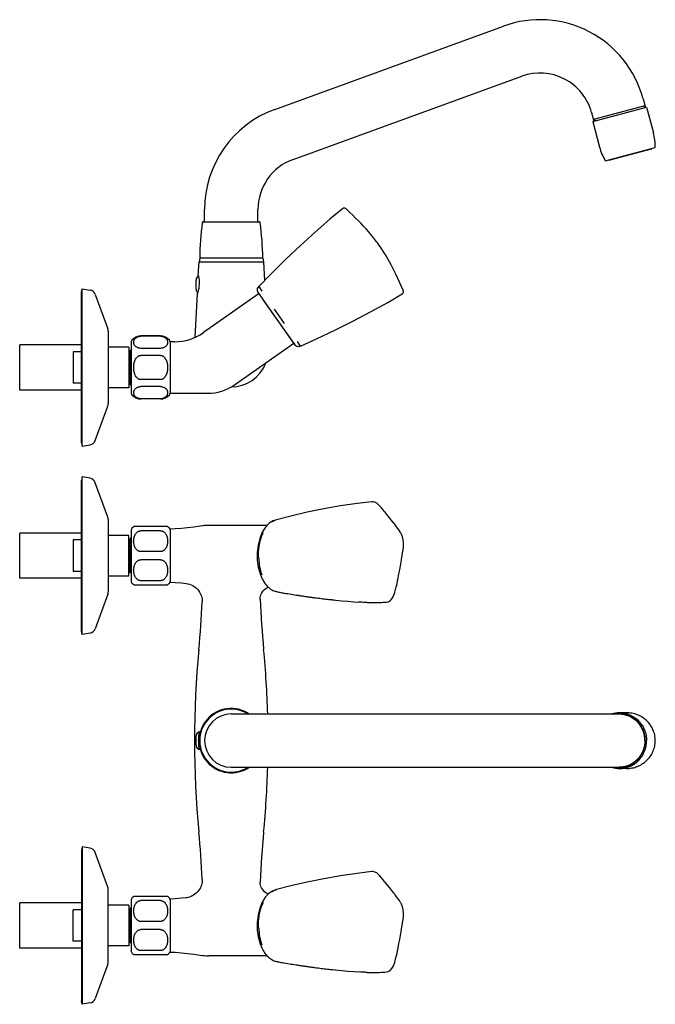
# Model space of a CAD drawing. Header units: millimetres. Extents: x -49 to 487, y -78 to 329.
# Tile 4 of 4: x 225 to 487, y -78 to 329. Entities that reach past the tile are written whole.
import ezdxf

# ---------------------------------------------------------------- set-up
doc = ezdxf.new("R2010")
doc.units = ezdxf.units.MM
doc.header["$LTSCALE"] = 23.1
doc.layers.get('0').update_dxf_attribs({"linetype": 'CONTINUOUS'})
doc.layers.add('ACHSEN', color=7, linetype='CONTINUOUS')
doc.layers.add('FLAECHEN', color=7, linetype='CONTINUOUS')

msp = doc.modelspace()

# ---------------------------------------------------------------- linework, layer by layer
at = {"color": 7, "linetype": 'CONTINUOUS'}
for p, q in [((330.45, 291.61), (424.79, 325.94)), ((337.97, 270.93), (432.32, 305.27)), ((483.11, 293.11), (461.86, 287.41)), ((482.34, 295.98), (483.29, 292.43)), ((461.09, 290.29), (462.04, 286.74)), ((485.65, 275.15), (468.65, 270.6)), ((485.79, 275.4), (485.76, 275.49)), ((468.4, 270.74), (468.38, 270.83)), ((301.5, 245.26), (301.5, 250.26)), ((323.5, 245.26), (323.5, 250.26)), ((301.06, 245.26), (323.93, 245.26)), ((372.59, 236.79), (372.59, 236.79)), ((374.9, 233.5), (374.9, 233.5)), ((298.92, 223.01), (299.21, 228.65)), ((299.5, 230.26), (299.21, 228.65)), ((299.21, 228.65), (325.78, 228.65)), ((325.5, 230.26), (299.5, 230.26)), ((325.5, 230.26), (325.78, 228.65)), ((325.78, 228.65), (326.18, 220.92)), ((251.02, 217.59), (254.26, 217.02)), ((338.91, 194.28), (323.44, 216.37)), ((323.82, 218.45), (323.77, 218.45)), ((323.77, 218.45), (323.77, 218.45)), ((323.82, 218.45), (325.11, 216.61)), ((383.35, 217.01), (383.35, 217.01)), ((383.41, 216.87), (383.35, 217.01)), ((256.41, 215.22), (261.59, 200.99)), ((325.87, 212.91), (325.24, 213.81)), ((336.16, 198.23), (325.87, 212.91)), ((334.48, 203.22), (330.31, 209.17)), ((261.76, 200.03), (261.76, 170.15)), ((271.26, 195.74), (271.26, 174.44)), ((283.26, 197.98), (275.26, 197.98)), ((287.26, 195.74), (287.26, 174.44)), ((338.46, 194.94), (336.16, 198.23)), ((338.34, 195.09), (338.79, 194.45)), ((339.69, 195.78), (340.98, 193.94)), ((225.26, 175.77), (225.26, 194.4)), ((247.26, 191.59), (247.26, 178.59)), ((270.26, 193.49), (262.06, 193.49)), ((283.26, 192.98), (275.26, 192.98)), ((338.89, 194.32), (338.46, 194.94)), ((338.79, 194.45), (338.89, 194.32)), ((283.26, 190.09), (275.26, 190.09)), ((283.26, 180.09), (275.26, 180.09)), ((270.26, 176.69), (262.06, 176.69)), ((283.26, 177.2), (275.26, 177.2)), ((283.26, 172.2), (275.26, 172.2)), ((256.41, 154.96), (261.59, 169.19)), ((251.02, 152.59), (254.26, 153.16)), ((370.49, 129.69), (370.5, 129.69)), ((373.1, 128.6), (373.1, 128.6)), ((261.76, 122.37), (261.76, 92.49)), ((337.03, 123.78), (331.1, 122.26)), ((375.74, 125.64), (375.96, 125.37)), ((271.26, 118.07), (271.26, 96.78)), ((286.26, 119.43), (272.26, 119.43)), ((287.26, 118.34), (287.26, 96.52)), ((327.33, 119.93), (303.54, 119.96)), ((379.56, 120.84), (379.91, 120.37)), ((225.26, 98.11), (225.26, 116.74)), ((247.26, 113.93), (247.26, 100.93)), ((283.26, 117.76), (275.26, 117.76)), ((283.26, 109.1), (275.26, 109.1)), ((283.26, 105.76), (275.26, 105.76)), ((272.26, 95.43), (286.26, 95.43)), ((283.26, 97.1), (275.26, 97.1)), ((331.53, 92.51), (331.13, 92.59)), ((331.53, 92.5), (332.16, 92.39)), ((335.06, 91.9), (335.83, 91.77)), ((335.83, 91.77), (336.57, 91.65)), ((336.57, 91.65), (337.27, 91.53)), ((337.27, 91.53), (337.92, 91.43)), ((337.92, 91.43), (338.59, 91.32)), ((338.59, 91.32), (339.32, 91.2)), ((347.63, 90.02), (348.31, 89.93)), ((348.31, 89.93), (348.99, 89.85)), ((348.99, 89.85), (349.65, 89.77)), ((349.65, 89.77), (350.3, 89.69)), ((350.3, 89.69), (350.94, 89.62)), ((350.94, 89.62), (351.56, 89.55)), ((351.56, 89.55), (352.15, 89.48)), ((352.15, 89.48), (352.73, 89.41)), ((352.73, 89.41), (353.29, 89.35)), ((353.29, 89.35), (353.82, 89.3)), ((353.82, 89.3), (354.32, 89.24)), ((354.08, 89.27), (355.56, 89.11)), ((354.32, 89.24), (354.91, 89.18)), ((376.58, 88.28), (376.58, 88.28)), ((312.5, 42.13), (472.49, 42.13)), ((299.1, 34.63), (299.24, 34.63)), ((299.1, 27.63), (299.24, 27.63)), ((312.5, 20.13), (472.49, 20.13)), ((370.49, -22.91), (370.5, -22.91)), ((373.1, -24), (373.1, -24)), ((375.74, -26.96), (375.96, -27.23)), ((261.76, -60.11), (261.76, -30.23)), ((337.03, -28.82), (331.1, -30.34)), ((379.56, -31.76), (379.91, -32.23)), ((225.26, -54.49), (225.26, -35.86)), ((271.26, -34.53), (271.26, -55.82)), ((286.26, -33.17), (272.26, -33.17)), ((283.26, -34.84), (275.26, -34.84)), ((287.26, -34.26), (287.26, -56.08)), ((247.26, -51.67), (247.26, -38.67)), ((283.26, -43.5), (275.26, -43.5)), ((283.26, -46.84), (275.26, -46.84)), ((283.26, -55.5), (275.26, -55.5)), ((272.26, -57.17), (286.26, -57.17)), ((327.29, -57.68), (303.54, -57.7)), ((331.53, -60.09), (331.13, -60.01)), ((331.53, -60.1), (332.16, -60.21)), ((335.06, -60.7), (335.83, -60.83)), ((335.83, -60.83), (336.57, -60.95)), ((336.57, -60.95), (337.27, -61.07)), ((337.27, -61.07), (337.92, -61.17)), ((337.92, -61.17), (338.59, -61.28)), ((338.59, -61.28), (339.32, -61.4)), ((347.63, -62.58), (348.31, -62.67)), ((348.31, -62.67), (348.99, -62.75)), ((348.99, -62.75), (349.65, -62.83)), ((349.65, -62.83), (350.3, -62.91)), ((350.3, -62.91), (350.94, -62.98)), ((350.94, -62.98), (351.56, -63.05)), ((351.56, -63.05), (352.15, -63.12)), ((352.15, -63.12), (352.73, -63.19)), ((352.73, -63.19), (353.29, -63.25)), ((353.29, -63.25), (353.82, -63.3)), ((353.82, -63.3), (354.32, -63.36)), ((354.08, -63.33), (355.56, -63.49)), ((354.32, -63.36), (354.91, -63.42)), ((376.58, -64.32), (376.58, -64.32))]:
    msp.add_line(p, q, dxfattribs=at)
at = {"color": 2, "linetype": 'CONTINUOUS'}
for p, q in [((482.63, 292.98), (482.81, 292.3)), ((462.35, 287.54), (462.53, 286.87)), ((250.76, 194.4), (225.26, 194.4)), ((250.76, 191.59), (247.26, 191.59)), ((250.76, 175.77), (225.26, 175.77)), ((250.76, 178.59), (247.26, 178.59)), ((250.76, 116.74), (225.26, 116.74)), ((250.76, 113.93), (247.26, 113.93)), ((250.76, 98.11), (225.26, 98.11)), ((250.76, 100.93), (247.26, 100.93)), ((250.76, -35.86), (225.26, -35.86)), ((250.76, -38.67), (247.26, -38.67)), ((250.76, -51.67), (247.26, -51.67)), ((250.76, -54.49), (225.26, -54.49))]:
    msp.add_line(p, q, dxfattribs=at)
at = {"color": 7, "linetype": 'CONTINUOUS'}
for points in [[(358.42, 250.62), (353.16, 246.23), (347.13, 240.97), (341.08, 235.48), (335.03, 229.76), (328.99, 223.8), (323.74, 218.43)], [(359.44, 250.77), (359.13, 250.84), (358.75, 250.8), (358.42, 250.62)], [(359.86, 250.49), (359.75, 250.58), (359.63, 250.68), (359.44, 250.77)], [(372.59, 236.79), (371.78, 237.85), (370.91, 238.94), (369.98, 240.08), (369.05, 241.17), (368.1, 242.26), (367.09, 243.37), (366.04, 244.49), (364.95, 245.61), (363.81, 246.75), (362.63, 247.9), (361.38, 249.08), (359.99, 250.38)], [(374.9, 233.49), (374.72, 233.77), (374.32, 234.36), (373.87, 235.01), (373.37, 235.71), (372.9, 236.36), (372.59, 236.79)], [(383.35, 217.01), (382.61, 218.76), (381.92, 220.35), (381.24, 221.87), (380.55, 223.33), (379.87, 224.74), (379.18, 226.11), (378.48, 227.44), (377.79, 228.7), (377.09, 229.94), (376.34, 231.19), (375.61, 232.38), (374.9, 233.5)], [(323.74, 218.43), (323.48, 218.12), (323.24, 217.68), (323.16, 217.21), (323.23, 216.77), (323.43, 216.39)], [(341, 193.91), (347.72, 196.95), (355.22, 200.5), (362.6, 204.19), (369.87, 208.01), (377.02, 211.96), (383.05, 215.44)], [(383.04, 215.44), (383.33, 215.7), (383.5, 216.04), (383.54, 216.35), (383.51, 216.55), (383.47, 216.7), (383.42, 216.85)], [(370.49, 129.69), (364.47, 128.97), (357.53, 127.95), (350.65, 126.75), (343.82, 125.35), (337.03, 123.78)], [(373.1, 128.6), (372.48, 129.13), (371.77, 129.51), (371.04, 129.69), (370.5, 129.69)], [(375.74, 125.64), (375.08, 126.43), (374.42, 127.18), (373.78, 127.89), (373.1, 128.6)], [(331.12, 122.21), (329.82, 121.81), (328.18, 120.8), (326.64, 119.23), (325.31, 117.13), (324.26, 114.58), (323.55, 111.72), (323.2, 108.69), (323.23, 105.67), (323.63, 102.71), (324.4, 99.89), (325.1, 98.18)], [(379.56, 120.84), (378.75, 121.88), (377.94, 122.92), (377.12, 123.95), (376.29, 124.97), (375.96, 125.37)], [(382.38, 116.85), (382.31, 116.95), (381.83, 117.7), (381.29, 118.48), (380.71, 119.3), (380.08, 120.14), (379.91, 120.37)], [(383.48, 111.1), (383.51, 111.38), (383.53, 112.63), (383.4, 113.94), (383.11, 115.19), (382.69, 116.29), (382.38, 116.86)], [(382.7, 105.61), (382.78, 106.06), (383, 107.39), (383.19, 108.66), (383.35, 109.87), (383.48, 111.1)], [(381.2, 97.55), (381.35, 98.29), (381.67, 99.96), (381.99, 101.62), (382.29, 103.29), (382.59, 104.96), (382.7, 105.61)], [(379.96, 92.18), (380, 92.33), (380.29, 93.46), (380.58, 94.64), (380.86, 95.88), (381.13, 97.19), (381.2, 97.55)], [(332.16, 92.39), (332.59, 92.32), (333.01, 92.24), (333.43, 92.17), (333.85, 92.1), (334.26, 92.03), (335.06, 91.9)], [(339.32, 91.2), (339.68, 91.15), (340.05, 91.09), (340.42, 91.03), (340.79, 90.97), (341.16, 90.92), (341.53, 90.86), (341.9, 90.81), (342.27, 90.75), (342.64, 90.7), (343, 90.65), (343.37, 90.6), (343.73, 90.54), (344.09, 90.49), (344.45, 90.44), (344.81, 90.39), (345.17, 90.34), (345.53, 90.3), (345.88, 90.25), (346.23, 90.2), (346.58, 90.15), (346.93, 90.11), (347.63, 90.02)], [(376.58, 88.28), (377.2, 88.42), (378, 88.87), (378.78, 89.67), (379.43, 90.74), (379.88, 91.91), (379.96, 92.18)], [(355.56, 89.11), (358.11, 88.86), (360.59, 88.64), (362.99, 88.44), (365.1, 88.28)], [(368.52, 88.1), (368.97, 88.09), (369.99, 88.07), (371.01, 88.06), (372.02, 88.07), (373.03, 88.09), (373.43, 88.1)], [(373.43, 88.1), (373.69, 88.11), (374.48, 88.15), (375.22, 88.19), (375.9, 88.23), (376.58, 88.28)], [(370.49, -22.91), (364.47, -23.63), (357.53, -24.65), (350.65, -25.85), (343.82, -27.25), (337.03, -28.82)], [(373.1, -24), (372.48, -23.47), (371.77, -23.09), (371.04, -22.91), (370.5, -22.91)], [(375.74, -26.96), (375.08, -26.17), (374.42, -25.42), (373.78, -24.71), (373.1, -24)], [(379.56, -31.76), (378.75, -30.72), (377.94, -29.68), (377.12, -28.65), (376.29, -27.63), (375.96, -27.23)], [(331.12, -30.39), (329.82, -30.79), (328.18, -31.8), (326.64, -33.37), (325.31, -35.47), (324.26, -38.02), (323.55, -40.88), (323.2, -43.91), (323.23, -46.93), (323.63, -49.89), (324.4, -52.71), (325.1, -54.42)], [(382.38, -35.75), (382.31, -35.65), (381.83, -34.9), (381.29, -34.12), (380.71, -33.3), (380.08, -32.46), (379.91, -32.23)], [(383.48, -41.5), (383.51, -41.22), (383.53, -39.97), (383.4, -38.66), (383.11, -37.41), (382.69, -36.31), (382.38, -35.74)], [(382.7, -46.99), (382.78, -46.54), (383, -45.21), (383.19, -43.94), (383.35, -42.73), (383.48, -41.5)], [(381.2, -55.05), (381.35, -54.31), (381.67, -52.64), (381.99, -50.98), (382.29, -49.31), (382.59, -47.64), (382.7, -46.99)], [(379.96, -60.42), (380, -60.27), (380.29, -59.14), (380.58, -57.96), (380.86, -56.72), (381.13, -55.41), (381.2, -55.05)], [(332.16, -60.21), (332.59, -60.28), (333.01, -60.36), (333.43, -60.43), (333.85, -60.5), (334.26, -60.57), (335.06, -60.7)], [(376.58, -64.32), (377.2, -64.18), (378, -63.73), (378.78, -62.93), (379.43, -61.86), (379.88, -60.69), (379.96, -60.42)], [(339.32, -61.4), (339.68, -61.45), (340.05, -61.51), (340.42, -61.57), (340.79, -61.63), (341.16, -61.68), (341.53, -61.74), (341.9, -61.79), (342.27, -61.85), (342.64, -61.9), (343, -61.95), (343.37, -62), (343.73, -62.06), (344.09, -62.11), (344.45, -62.16), (344.81, -62.21), (345.17, -62.26), (345.53, -62.3), (345.88, -62.35), (346.23, -62.4), (346.58, -62.45), (346.93, -62.49), (347.63, -62.58)], [(355.56, -63.49), (358.11, -63.74), (360.59, -63.96), (362.99, -64.16), (365.1, -64.32)], [(368.52, -64.5), (368.97, -64.51), (369.99, -64.53), (371.01, -64.54), (372.02, -64.53), (373.03, -64.51), (373.43, -64.5)], [(373.43, -64.5), (373.69, -64.49), (374.48, -64.45), (375.22, -64.41), (375.9, -64.37), (376.58, -64.32)]]:
    msp.add_lwpolyline(points, dxfattribs=at)
for centre, radius, start, end in [((439.84, 284.6), 44, 14.9979, 110), ((439.84, 284.6), 22, 14.9979, 110), ((345.5, 250.26), 44, 110, 180), ((485.59, 275.34), 0.2, 284.9979, 14.9979), ((345.5, 250.26), 22, 110, 180), ((468.59, 270.79), 0.2, 194.9979, 284.9979), ((356.6, 246.72), 4.99, 47.2109, 48.9546), ((419.49, 228.76), 120, 172.3055, 179.2838), ((301.06, 244.76), 0.5, 90, 172.3055), ((323.93, 244.76), 0.5, 7.6945, 90), ((205.51, 228.76), 120, 0.7162, 7.6945), ((299.1, 222.26), 0.5, 104.1391, 126.8699), ((253.78, 214.26), 2.8, 20, 80), ((258.96, 200.03), 2.8, 0, 20), ((272.26, 195.74), 1, 138.5904, 180), ((286.26, 195.74), 1, 0, 41.4096), ((262.06, 193.79), 0.3, 180, 270), ((262.06, 176.39), 0.3, 90, 180), ((272.26, 174.44), 1, 180, 221.4096), ((286.26, 174.44), 1, 318.5904, 360), ((258.96, 170.15), 2.8, 340, 360), ((253.78, 155.92), 2.8, 280, 340), ((253.78, 136.6), 2.8, 20, 80), ((258.96, 122.37), 2.8, 0, 20), ((332.6, 116.63), 5.81, 113.096, 114.1225), ((332.5, 116.89), 5.53, 104.6172, 113.1489), ((272.26, 118.07), 1, 138.5904, 180), ((275.26, 115.43), 5, 126.8699, 138.5904), ((283.26, 115.43), 5, 41.4096, 53.1301), ((286.26, 118.07), 1, 0, 41.4096), ((262.06, 116.13), 0.3, 180, 270), ((262.06, 98.73), 0.3, 90, 180), ((272.26, 96.78), 1, 180, 221.4096), ((275.26, 99.43), 5, 221.4096, 233.1301), ((283.26, 99.43), 5, 306.8699, 318.5904), ((286.26, 96.78), 1, 318.5904, 360), ((258.96, 92.49), 2.8, 340, 360), ((332.55, 97.99), 5.58, 246.41, 253.9226), ((332.47, 97.73), 5.31, 253.9806, 255.402), ((253.78, 78.26), 2.8, 280, 340), ((312.5, 31.13), 13.28, 56.0085, 303.9915), ((312.5, 31.13), 13, 57.9181, 302.0819), ((312.5, 31.13), 11, 90, 270), ((472.49, 31.86), 10.27, 84.2253, 89.9947), ((300, 32.93), 2, 126.8699, 180), ((299.1, 34.13), 0.5, 90, 126.8699), ((300, 29.33), 2, 180, 233.1301), ((299.1, 28.13), 0.5, 233.1301, 270), ((472.49, 30.4), 10.27, 270.0053, 275.7747), ((253.78, -16), 2.8, 20, 80), ((258.96, -30.23), 2.8, 0, 20), ((332.6, -35.97), 5.81, 113.096, 114.1225), ((332.5, -35.71), 5.53, 104.6172, 113.1489), ((262.06, -36.47), 0.3, 180, 270), ((272.26, -34.53), 1, 138.5904, 180), ((275.26, -37.17), 5, 126.8699, 138.5904), ((283.26, -37.17), 5, 41.4096, 53.1301), ((286.26, -34.53), 1, 0, 41.4096), ((262.06, -53.87), 0.3, 90, 180), ((272.26, -55.82), 1, 180, 221.4096), ((275.26, -53.17), 5, 221.4096, 233.1301), ((283.26, -53.17), 5, 306.8699, 318.5904), ((286.26, -55.82), 1, 318.5904, 360), ((258.96, -60.11), 2.8, 340, 360), ((332.55, -54.61), 5.58, 246.41, 253.9226), ((332.47, -54.87), 5.31, 253.9806, 255.402), ((253.78, -74.34), 2.8, 280, 340)]:
    msp.add_arc(centre, radius, start, end, dxfattribs=at)
for points, knots in [([(275.26, 192.98), (275, 192.98), (274.61, 193.02), (274.13, 193.15), (273.72, 193.3), (273.29, 193.55), (272.88, 193.9), (272.59, 194.28), (272.39, 194.67), (272.28, 195.08), (272.24, 195.48), (272.28, 195.89), (272.39, 196.29), (272.59, 196.68), (272.88, 197.07), (273.29, 197.42), (273.72, 197.66), (274.13, 197.82), (274.61, 197.94), (275, 197.98), (275.26, 197.98)], [0, 0, 0, 0, 0.090285, 0.132405, 0.171688, 0.241728, 0.302449, 0.356573, 0.406426, 0.453779, 0.499988, 0.546197, 0.593549, 0.643403, 0.697527, 0.758249, 0.828289, 0.867579, 0.909706, 1, 1, 1, 1]), ([(283.26, 197.98), (283.52, 197.98), (283.9, 197.94), (284.38, 197.82), (284.79, 197.66), (285.23, 197.42), (285.63, 197.07), (285.93, 196.69), (286.12, 196.29), (286.23, 195.89), (286.27, 195.48), (286.23, 195.08), (286.12, 194.67), (285.93, 194.28), (285.63, 193.9), (285.23, 193.55), (284.79, 193.3), (284.38, 193.15), (283.9, 193.02), (283.52, 192.98), (283.26, 192.98)], [0, 0, 0, 0, 0.090286, 0.132409, 0.171694, 0.24173, 0.302445, 0.356567, 0.406421, 0.453777, 0.499988, 0.546198, 0.593553, 0.643407, 0.69753, 0.758245, 0.828282, 0.867577, 0.909708, 1, 1, 1, 1]), ([(341, 193.91), (340.81, 193.82), (340.42, 193.69), (339.84, 193.65), (339.29, 193.84), (339.03, 194.12), (338.91, 194.28)], [0, 0, 0, 0, 0.277571, 0.519873, 0.747439, 1, 1, 1, 1]), ([(272.26, 185.09), (272.26, 185.36), (272.28, 185.89), (272.39, 186.68), (272.58, 187.46), (272.86, 188.21), (273.25, 188.91), (273.69, 189.42), (274.12, 189.75), (274.47, 189.94), (274.86, 190.06), (275.12, 190.09), (275.26, 190.09)], [0, 0, 0, 0, 0.124992, 0.249979, 0.374958, 0.499924, 0.624871, 0.749766, 0.81236, 0.874936, 0.937502, 1, 1, 1, 1]), ([(283.26, 190.09), (283.39, 190.09), (283.66, 190.06), (284.04, 189.94), (284.4, 189.75), (284.72, 189.51), (285, 189.22), (285.33, 188.8), (285.65, 188.21), (285.94, 187.46), (286.12, 186.68), (286.23, 185.89), (286.26, 185.36), (286.26, 185.09)], [0, 0, 0, 0, 0.062505, 0.125053, 0.1876, 0.25016, 0.312708, 0.375238, 0.500159, 0.625104, 0.750063, 0.875029, 1, 1, 1, 1]), ([(275.26, 180.09), (275.12, 180.09), (274.86, 180.12), (274.47, 180.24), (274.12, 180.43), (273.8, 180.67), (273.52, 180.96), (273.19, 181.38), (272.86, 181.97), (272.58, 182.72), (272.39, 183.5), (272.28, 184.29), (272.26, 184.82), (272.26, 185.09)], [0, 0, 0, 0, 0.062505, 0.125053, 0.1876, 0.250161, 0.312708, 0.375239, 0.50016, 0.625105, 0.750064, 0.875029, 1, 1, 1, 1]), ([(286.26, 185.09), (286.26, 184.82), (286.23, 184.29), (286.12, 183.5), (285.94, 182.72), (285.65, 181.97), (285.26, 181.27), (284.82, 180.76), (284.4, 180.43), (284.04, 180.24), (283.66, 180.12), (283.39, 180.09), (283.26, 180.09)], [0, 0, 0, 0, 0.124992, 0.249979, 0.374958, 0.499924, 0.624871, 0.749765, 0.812359, 0.874935, 0.937502, 1, 1, 1, 1]), ([(275.26, 172.2), (275, 172.2), (274.61, 172.24), (274.13, 172.36), (273.72, 172.52), (273.29, 172.76), (272.88, 173.11), (272.59, 173.49), (272.39, 173.89), (272.28, 174.29), (272.24, 174.7), (272.28, 175.1), (272.39, 175.5), (272.59, 175.9), (272.88, 176.28), (273.29, 176.63), (273.72, 176.88), (274.13, 177.03), (274.61, 177.16), (275, 177.2), (275.26, 177.2)], [0, 0, 0, 0, 0.090286, 0.132408, 0.171694, 0.24173, 0.302445, 0.356567, 0.406421, 0.453776, 0.499988, 0.546198, 0.593553, 0.643407, 0.697529, 0.758245, 0.828282, 0.867577, 0.909708, 1, 1, 1, 1]), ([(283.26, 177.2), (283.52, 177.2), (283.9, 177.16), (284.38, 177.03), (284.79, 176.88), (285.23, 176.63), (285.63, 176.28), (285.93, 175.9), (286.12, 175.51), (286.23, 175.1), (286.27, 174.7), (286.23, 174.29), (286.12, 173.89), (285.93, 173.5), (285.63, 173.11), (285.23, 172.76), (284.79, 172.52), (284.38, 172.36), (283.9, 172.24), (283.52, 172.2), (283.26, 172.2)], [0, 0, 0, 0, 0.090286, 0.132408, 0.171694, 0.24173, 0.302445, 0.356567, 0.406421, 0.453776, 0.499987, 0.546198, 0.593553, 0.643407, 0.697529, 0.758245, 0.828282, 0.867576, 0.909708, 1, 1, 1, 1]), ([(329.18, 121.34), (329.26, 121.39), (329.6, 121.62), (329.95, 121.81), (330.23, 121.93)], [0, 0, 0, 0, 0.256421, 1, 1, 1, 1]), ([(275.26, 109.1), (275.12, 109.1), (274.86, 109.12), (274.48, 109.23), (274.12, 109.39), (273.7, 109.67), (273.26, 110.11), (272.86, 110.72), (272.58, 111.37), (272.39, 112.04), (272.28, 112.73), (272.24, 113.43), (272.28, 114.12), (272.39, 114.81), (272.58, 115.49), (272.86, 116.14), (273.26, 116.75), (273.7, 117.19), (274.12, 117.47), (274.48, 117.63), (274.86, 117.73), (275.12, 117.76), (275.26, 117.76)], [0, 0, 0, 0, 0.034313, 0.068297, 0.101707, 0.134476, 0.198105, 0.259969, 0.320704, 0.380767, 0.440458, 0.499984, 0.559509, 0.619201, 0.679266, 0.740004, 0.801871, 0.865503, 0.898281, 0.931698, 0.965687, 1, 1, 1, 1]), ([(283.26, 117.76), (283.39, 117.76), (283.66, 117.73), (284.04, 117.63), (284.39, 117.47), (284.81, 117.19), (285.25, 116.75), (285.65, 116.14), (285.93, 115.49), (286.12, 114.81), (286.23, 114.12), (286.27, 113.43), (286.23, 112.73), (286.12, 112.05), (285.93, 111.37), (285.65, 110.72), (285.25, 110.11), (284.81, 109.67), (284.39, 109.39), (284.04, 109.23), (283.66, 109.12), (283.39, 109.1), (283.26, 109.1)], [0, 0, 0, 0, 0.034313, 0.068297, 0.101707, 0.134476, 0.198105, 0.259969, 0.320704, 0.380767, 0.440458, 0.499984, 0.559508, 0.619201, 0.679266, 0.740004, 0.801871, 0.865503, 0.898281, 0.931698, 0.965687, 1, 1, 1, 1]), ([(323.82, 106.39), (323.68, 107.33), (323.71, 108.78), (323.92, 110.66), (324.19, 112.49), (324.71, 114.67), (325.39, 116.31), (325.8, 117.07)], [0, 0, 0, 0, 0.260363, 0.390093, 0.517469, 0.764403, 1, 1, 1, 1]), ([(275.26, 97.1), (275.12, 97.1), (274.86, 97.12), (274.48, 97.23), (274.12, 97.39), (273.7, 97.67), (273.26, 98.11), (272.86, 98.72), (272.58, 99.37), (272.39, 100.04), (272.28, 100.73), (272.24, 101.43), (272.28, 102.12), (272.39, 102.81), (272.58, 103.49), (272.86, 104.14), (273.26, 104.75), (273.7, 105.19), (274.12, 105.47), (274.48, 105.63), (274.86, 105.73), (275.12, 105.76), (275.26, 105.76)], [0, 0, 0, 0, 0.034314, 0.068296, 0.101704, 0.134471, 0.198104, 0.259973, 0.320712, 0.380774, 0.440462, 0.499984, 0.559507, 0.619197, 0.679261, 0.740002, 0.801875, 0.865509, 0.898283, 0.931697, 0.965684, 1, 1, 1, 1]), ([(283.26, 105.76), (283.39, 105.76), (283.66, 105.73), (284.04, 105.63), (284.39, 105.47), (284.81, 105.19), (285.25, 104.75), (285.65, 104.14), (285.93, 103.49), (286.12, 102.81), (286.23, 102.12), (286.27, 101.43), (286.23, 100.73), (286.12, 100.05), (285.93, 99.37), (285.65, 98.72), (285.25, 98.11), (284.81, 97.67), (284.39, 97.39), (284.04, 97.23), (283.66, 97.12), (283.39, 97.1), (283.26, 97.1)], [0, 0, 0, 0, 0.034313, 0.068297, 0.101707, 0.134477, 0.198105, 0.259969, 0.320704, 0.380767, 0.440458, 0.499984, 0.559509, 0.619201, 0.679267, 0.740004, 0.801871, 0.865503, 0.898281, 0.931698, 0.965687, 1, 1, 1, 1]), ([(323.82, 106.39), (323.86, 105.18), (324.12, 102.84), (324.72, 100.55), (325.11, 99.47)], [0, 0, 0, 0, 0.512534, 1, 1, 1, 1]), ([(325.09, 98.18), (325.42, 97.5), (326.14, 96.23), (327.51, 94.59), (329.16, 93.29), (330.45, 92.77), (331.13, 92.6)], [0, 0, 0, 0, 0.266648, 0.515177, 0.752093, 1, 1, 1, 1]), ([(368.5, 88.1), (368.23, 88.11), (367.1, 88.16), (365.97, 88.23), (365.11, 88.28)], [0, 0, 0, 0, 0.241951, 1, 1, 1, 1]), ([(473.52, 42.08), (474.17, 42.01), (475.46, 41.75), (477.29, 41.01), (478.96, 39.93), (480.41, 38.56), (481.59, 36.93), (482.46, 35.11), (482.99, 33.15), (483.11, 31.8), (483.11, 31.13)], [0, 0, 0, 0, 0.12284, 0.246109, 0.370021, 0.494699, 0.620167, 0.746322, 0.873044, 1, 1, 1, 1]), ([(483.11, 31.13), (483.11, 30.45), (482.99, 29.1), (482.46, 27.15), (481.59, 25.33), (480.41, 23.7), (478.96, 22.32), (477.29, 21.25), (475.46, 20.5), (474.17, 20.25), (473.52, 20.18)], [0, 0, 0, 0, 0.126956, 0.253678, 0.379833, 0.505301, 0.629979, 0.753891, 0.87716, 1, 1, 1, 1]), ([(329.18, -31.26), (329.26, -31.21), (329.6, -30.98), (329.95, -30.79), (330.23, -30.67)], [0, 0, 0, 0, 0.256421, 1, 1, 1, 1]), ([(275.26, -43.5), (275.12, -43.5), (274.86, -43.48), (274.48, -43.37), (274.12, -43.21), (273.7, -42.93), (273.26, -42.49), (272.86, -41.88), (272.58, -41.23), (272.39, -40.56), (272.28, -39.87), (272.24, -39.17), (272.28, -38.48), (272.39, -37.79), (272.58, -37.11), (272.86, -36.46), (273.26, -35.85), (273.7, -35.41), (274.12, -35.13), (274.48, -34.97), (274.86, -34.87), (275.12, -34.84), (275.26, -34.84)], [0, 0, 0, 0, 0.034313, 0.068297, 0.101707, 0.134476, 0.198105, 0.259969, 0.320704, 0.380767, 0.440458, 0.499984, 0.559509, 0.619201, 0.679266, 0.740004, 0.801871, 0.865503, 0.898281, 0.931698, 0.965687, 1, 1, 1, 1]), ([(283.26, -34.84), (283.39, -34.84), (283.66, -34.87), (284.04, -34.97), (284.39, -35.13), (284.81, -35.41), (285.25, -35.85), (285.65, -36.46), (285.93, -37.11), (286.12, -37.79), (286.23, -38.48), (286.27, -39.17), (286.23, -39.87), (286.12, -40.55), (285.93, -41.23), (285.65, -41.88), (285.25, -42.49), (284.81, -42.93), (284.39, -43.21), (284.04, -43.37), (283.66, -43.48), (283.39, -43.5), (283.26, -43.5)], [0, 0, 0, 0, 0.034313, 0.068297, 0.101707, 0.134476, 0.198105, 0.259969, 0.320704, 0.380767, 0.440458, 0.499984, 0.559508, 0.619201, 0.679266, 0.740004, 0.801871, 0.865503, 0.898281, 0.931698, 0.965687, 1, 1, 1, 1]), ([(323.82, -46.21), (323.68, -45.27), (323.71, -43.82), (323.92, -41.94), (324.19, -40.11), (324.71, -37.93), (325.39, -36.29), (325.8, -35.53)], [0, 0, 0, 0, 0.260363, 0.390093, 0.517469, 0.764403, 1, 1, 1, 1]), ([(275.26, -55.5), (275.12, -55.5), (274.86, -55.48), (274.48, -55.37), (274.12, -55.21), (273.7, -54.93), (273.26, -54.49), (272.86, -53.88), (272.58, -53.23), (272.39, -52.56), (272.28, -51.87), (272.24, -51.17), (272.28, -50.48), (272.39, -49.79), (272.58, -49.11), (272.86, -48.46), (273.26, -47.85), (273.7, -47.41), (274.12, -47.13), (274.48, -46.97), (274.86, -46.87), (275.12, -46.84), (275.26, -46.84)], [0, 0, 0, 0, 0.034314, 0.068296, 0.101704, 0.134471, 0.198104, 0.259973, 0.320712, 0.380774, 0.440462, 0.499984, 0.559507, 0.619197, 0.679261, 0.740002, 0.801875, 0.865509, 0.898283, 0.931697, 0.965684, 1, 1, 1, 1]), ([(283.26, -46.84), (283.39, -46.84), (283.66, -46.87), (284.04, -46.97), (284.39, -47.13), (284.81, -47.41), (285.25, -47.85), (285.65, -48.46), (285.93, -49.11), (286.12, -49.79), (286.23, -50.48), (286.27, -51.17), (286.23, -51.87), (286.12, -52.55), (285.93, -53.23), (285.65, -53.88), (285.25, -54.49), (284.81, -54.93), (284.39, -55.21), (284.04, -55.37), (283.66, -55.48), (283.39, -55.5), (283.26, -55.5)], [0, 0, 0, 0, 0.034313, 0.068297, 0.101707, 0.134477, 0.198105, 0.259969, 0.320704, 0.380767, 0.440458, 0.499984, 0.559509, 0.619201, 0.679267, 0.740004, 0.801871, 0.865503, 0.898281, 0.931698, 0.965687, 1, 1, 1, 1]), ([(323.82, -46.21), (323.86, -47.42), (324.12, -49.76), (324.72, -52.05), (325.11, -53.13)], [0, 0, 0, 0, 0.512534, 1, 1, 1, 1]), ([(325.09, -54.42), (325.42, -55.1), (326.14, -56.37), (327.51, -58.01), (329.16, -59.31), (330.45, -59.83), (331.13, -60)], [0, 0, 0, 0, 0.266648, 0.515177, 0.752093, 1, 1, 1, 1]), ([(368.5, -64.5), (368.23, -64.49), (367.1, -64.44), (365.97, -64.37), (365.11, -64.32)], [0, 0, 0, 0, 0.241951, 1, 1, 1, 1])]:
    msp.add_open_spline(points, degree=3, knots=knots, dxfattribs=at)
at = {"color": 2, "linetype": 'CONTINUOUS'}
for points, knots in [([(483.29, 31.13), (483.28, 31.31), (483.25, 31.57), (483.22, 31.93), (483.19, 32.2), (483.17, 32.42), (483.16, 32.6), (483.14, 32.73), (483.13, 32.84), (483.12, 32.93), (483.12, 33), (483.11, 33.06), (483.11, 33.12), (483.1, 33.16), (483.1, 33.19), (483.1, 33.21), (483.1, 33.23), (483.09, 33.24), (483.09, 33.26), (483.09, 33.26), (483.09, 33.27), (483.09, 33.28), (483.08, 33.3), (483.08, 33.31), (483.07, 33.33), (483.06, 33.36), (483.05, 33.4), (483.04, 33.46), (483.02, 33.52), (483, 33.59), (482.97, 33.67), (482.94, 33.78), (482.91, 33.91), (482.86, 34.08), (482.79, 34.29), (482.73, 34.51), (482.68, 34.68), (482.64, 34.81), (482.61, 34.91), (482.59, 35), (482.57, 35.06), (482.55, 35.13), (482.53, 35.18), (482.52, 35.22), (482.51, 35.25), (482.51, 35.27), (482.5, 35.29), (482.5, 35.3), (482.5, 35.31), (482.49, 35.32), (482.49, 35.33), (482.48, 35.34), (482.48, 35.35), (482.47, 35.36), (482.46, 35.38), (482.45, 35.41), (482.43, 35.45), (482.4, 35.5), (482.37, 35.56), (482.34, 35.62), (482.3, 35.69), (482.25, 35.79), (482.19, 35.91), (482.11, 36.07), (482.01, 36.27), (481.9, 36.46), (481.82, 36.62), (481.76, 36.74), (481.71, 36.84), (481.67, 36.92), (481.64, 36.98), (481.61, 37.04), (481.59, 37.09), (481.57, 37.13), (481.55, 37.15), (481.54, 37.17), (481.53, 37.19), (481.53, 37.2), (481.52, 37.21), (481.52, 37.21), (481.52, 37.22), (481.52, 37.22), (481.51, 37.22), (481.51, 37.23), (481.5, 37.24), (481.49, 37.25), (481.47, 37.27), (481.46, 37.29), (481.43, 37.33), (481.39, 37.37), (481.35, 37.43), (481.31, 37.48), (481.25, 37.55), (481.19, 37.64), (481.1, 37.74), (480.99, 37.88), (480.85, 38.06), (480.71, 38.24), (480.6, 38.38), (480.52, 38.48), (480.45, 38.57), (480.39, 38.64), (480.35, 38.69), (480.31, 38.75), (480.27, 38.79), (480.25, 38.83), (480.23, 38.85), (480.21, 38.87), (480.2, 38.88), (480.19, 38.89), (480.19, 38.9), (480.19, 38.9), (480.18, 38.91), (480.18, 38.91), (480.18, 38.91), (480.17, 38.92), (480.16, 38.93), (480.15, 38.94), (480.13, 38.95), (480.11, 38.97), (480.07, 39), (480.03, 39.03), (479.98, 39.08), (479.93, 39.12), (479.87, 39.18), (479.78, 39.25), (479.68, 39.33), (479.55, 39.45), (479.38, 39.59), (479.21, 39.73), (479.08, 39.84), (478.98, 39.93), (478.9, 40), (478.83, 40.06), (478.78, 40.1), (478.73, 40.14), (478.69, 40.18), (478.66, 40.2), (478.63, 40.22), (478.62, 40.24), (478.61, 40.25), (478.59, 40.26), (478.59, 40.26), (478.58, 40.27), (478.58, 40.27), (478.58, 40.27), (478.57, 40.27), (478.56, 40.28), (478.55, 40.28), (478.54, 40.29), (478.52, 40.3), (478.49, 40.32), (478.46, 40.34), (478.41, 40.36), (478.35, 40.4), (478.29, 40.43), (478.22, 40.47), (478.12, 40.52), (478.01, 40.59), (477.86, 40.67), (477.67, 40.78), (477.48, 40.88), (477.32, 40.97), (477.21, 41.03), (477.11, 41.08), (477.04, 41.12), (476.98, 41.16), (476.92, 41.19), (476.88, 41.21), (476.84, 41.24), (476.81, 41.25), (476.8, 41.26), (476.78, 41.27), (476.77, 41.27), (476.76, 41.28), (476.76, 41.28), (476.75, 41.28), (476.75, 41.28), (476.74, 41.29), (476.73, 41.29), (476.72, 41.29), (476.71, 41.3), (476.69, 41.3), (476.66, 41.31), (476.62, 41.33), (476.57, 41.34), (476.5, 41.36), (476.44, 41.38), (476.36, 41.41), (476.26, 41.44), (476.13, 41.48), (475.97, 41.53), (475.76, 41.6), (475.55, 41.66), (475.39, 41.71), (475.27, 41.75), (475.16, 41.79), (475.08, 41.81), (475.02, 41.83), (474.96, 41.85), (474.9, 41.87), (474.86, 41.88), (474.84, 41.89), (474.82, 41.9), (474.8, 41.9), (474.79, 41.91), (474.78, 41.91), (474.77, 41.91), (474.77, 41.91), (474.77, 41.91), (474.76, 41.91), (474.75, 41.91), (474.74, 41.91), (474.72, 41.92), (474.7, 41.92), (474.67, 41.92), (474.63, 41.93), (474.57, 41.93), (474.51, 41.94), (474.44, 41.94), (474.35, 41.95), (474.24, 41.97), (474.11, 41.98), (473.94, 42), (473.72, 42.02), (473.46, 42.05), (473.11, 42.08), (472.84, 42.11), (472.67, 42.13)], [0, 0, 0, 0, 0.03125, 0.046875, 0.0625, 0.078125, 0.085938, 0.09375, 0.101562, 0.105469, 0.109375, 0.113281, 0.117188, 0.119141, 0.121094, 0.12207, 0.123047, 0.124023, 0.124512, 0.125, 0.125488, 0.125977, 0.126953, 0.12793, 0.128906, 0.130859, 0.132812, 0.136719, 0.140625, 0.144531, 0.148438, 0.15625, 0.164062, 0.171875, 0.1875, 0.203125, 0.210938, 0.21875, 0.226562, 0.230469, 0.234375, 0.238281, 0.242188, 0.244141, 0.246094, 0.24707, 0.248047, 0.249023, 0.249512, 0.25, 0.250488, 0.250977, 0.251953, 0.25293, 0.253906, 0.255859, 0.257812, 0.261719, 0.265625, 0.269531, 0.273438, 0.28125, 0.289062, 0.296875, 0.3125, 0.328125, 0.335938, 0.34375, 0.351562, 0.355469, 0.359375, 0.363281, 0.367188, 0.369141, 0.371094, 0.37207, 0.373047, 0.374023, 0.374512, 0.374756, 0.375, 0.375244, 0.375488, 0.375977, 0.376953, 0.37793, 0.378906, 0.380859, 0.382812, 0.386719, 0.390625, 0.394531, 0.398438, 0.40625, 0.414062, 0.421875, 0.4375, 0.453125, 0.460938, 0.46875, 0.476562, 0.480469, 0.484375, 0.488281, 0.492188, 0.494141, 0.496094, 0.49707, 0.498047, 0.499023, 0.499512, 0.499756, 0.5, 0.500244, 0.500488, 0.500977, 0.501953, 0.50293, 0.503906, 0.505859, 0.507812, 0.511719, 0.515625, 0.519531, 0.523438, 0.53125, 0.539062, 0.546875, 0.5625, 0.578125, 0.585938, 0.59375, 0.601562, 0.605469, 0.609375, 0.613281, 0.617188, 0.619141, 0.621094, 0.62207, 0.623047, 0.624023, 0.624512, 0.624756, 0.625, 0.625244, 0.625488, 0.625977, 0.626953, 0.62793, 0.628906, 0.630859, 0.632812, 0.636719, 0.640625, 0.644531, 0.648438, 0.65625, 0.664062, 0.671875, 0.6875, 0.703125, 0.710938, 0.71875, 0.726562, 0.730469, 0.734375, 0.738281, 0.742188, 0.744141, 0.746094, 0.74707, 0.748047, 0.749023, 0.749512, 0.749756, 0.75, 0.750244, 0.750488, 0.750977, 0.751953, 0.75293, 0.753906, 0.755859, 0.757812, 0.761719, 0.765625, 0.769531, 0.773438, 0.78125, 0.789062, 0.796875, 0.8125, 0.828125, 0.835938, 0.84375, 0.851562, 0.855469, 0.859375, 0.863281, 0.867188, 0.869141, 0.871094, 0.87207, 0.873047, 0.874023, 0.874512, 0.874756, 0.875, 0.875244, 0.875488, 0.875977, 0.876953, 0.87793, 0.878906, 0.880859, 0.882812, 0.886719, 0.890625, 0.894531, 0.898438, 0.90625, 0.914062, 0.921875, 0.9375, 0.953125, 0.96875, 1, 1, 1, 1]), ([(472.53, 20.13), (472.7, 20.14), (472.96, 20.17), (473.3, 20.2), (473.56, 20.22), (473.78, 20.24), (473.95, 20.25), (474.08, 20.26), (474.19, 20.27), (474.27, 20.28), (474.34, 20.29), (474.4, 20.29), (474.46, 20.3), (474.5, 20.3), (474.53, 20.3), (474.55, 20.31), (474.56, 20.31), (474.58, 20.31), (474.59, 20.31), (474.59, 20.31), (474.6, 20.31), (474.6, 20.31), (474.6, 20.31), (474.61, 20.32), (474.63, 20.32), (474.64, 20.32), (474.66, 20.33), (474.69, 20.34), (474.73, 20.35), (474.79, 20.37), (474.85, 20.39), (474.91, 20.41), (475, 20.43), (475.1, 20.46), (475.23, 20.5), (475.4, 20.55), (475.61, 20.61), (475.82, 20.68), (475.99, 20.73), (476.12, 20.77), (476.22, 20.8), (476.31, 20.82), (476.37, 20.84), (476.43, 20.86), (476.49, 20.88), (476.53, 20.89), (476.55, 20.9), (476.58, 20.9), (476.59, 20.91), (476.6, 20.91), (476.61, 20.91), (476.62, 20.92), (476.62, 20.92), (476.63, 20.92), (476.63, 20.92), (476.64, 20.93), (476.65, 20.93), (476.67, 20.94), (476.69, 20.95), (476.71, 20.97), (476.75, 20.99), (476.8, 21.01), (476.86, 21.04), (476.92, 21.08), (476.99, 21.12), (477.09, 21.17), (477.21, 21.23), (477.36, 21.32), (477.56, 21.42), (477.75, 21.53), (477.91, 21.61), (478.03, 21.68), (478.12, 21.73), (478.2, 21.77), (478.26, 21.8), (478.32, 21.83), (478.37, 21.86), (478.41, 21.88), (478.43, 21.89), (478.45, 21.9), (478.47, 21.91), (478.48, 21.92), (478.49, 21.92), (478.49, 21.93), (478.49, 21.93), (478.5, 21.93), (478.5, 21.93), (478.51, 21.94), (478.52, 21.95), (478.53, 21.96), (478.55, 21.97), (478.57, 21.99), (478.6, 22.02), (478.65, 22.05), (478.7, 22.1), (478.75, 22.14), (478.81, 22.19), (478.9, 22.26), (479, 22.35), (479.13, 22.46), (479.3, 22.6), (479.47, 22.74), (479.6, 22.85), (479.71, 22.94), (479.79, 23.01), (479.86, 23.06), (479.91, 23.11), (479.96, 23.15), (480, 23.18), (480.03, 23.21), (480.05, 23.23), (480.07, 23.24), (480.08, 23.25), (480.09, 23.26), (480.1, 23.27), (480.11, 23.27), (480.11, 23.27), (480.11, 23.28), (480.12, 23.28), (480.12, 23.29), (480.13, 23.3), (480.14, 23.31), (480.16, 23.33), (480.17, 23.35), (480.2, 23.39), (480.24, 23.43), (480.28, 23.48), (480.32, 23.54), (480.38, 23.61), (480.45, 23.69), (480.53, 23.8), (480.64, 23.94), (480.79, 24.11), (480.93, 24.29), (481.04, 24.43), (481.12, 24.53), (481.19, 24.62), (481.25, 24.69), (481.29, 24.74), (481.34, 24.79), (481.37, 24.84), (481.4, 24.87), (481.42, 24.9), (481.43, 24.91), (481.44, 24.93), (481.45, 24.94), (481.46, 24.94), (481.46, 24.95), (481.46, 24.95), (481.46, 24.96), (481.47, 24.96), (481.47, 24.97), (481.48, 24.98), (481.49, 25), (481.5, 25.02), (481.51, 25.04), (481.53, 25.08), (481.56, 25.13), (481.59, 25.19), (481.62, 25.25), (481.66, 25.33), (481.71, 25.43), (481.78, 25.55), (481.86, 25.71), (481.96, 25.91), (482.07, 26.11), (482.15, 26.27), (482.22, 26.39), (482.27, 26.49), (482.31, 26.57), (482.34, 26.63), (482.37, 26.69), (482.4, 26.74), (482.42, 26.78), (482.43, 26.81), (482.44, 26.83), (482.45, 26.84), (482.46, 26.86), (482.46, 26.86), (482.47, 26.87), (482.47, 26.87), (482.47, 26.88), (482.47, 26.88), (482.47, 26.89), (482.48, 26.91), (482.48, 26.92), (482.49, 26.94), (482.5, 26.97), (482.51, 27.01), (482.53, 27.07), (482.55, 27.13), (482.56, 27.2), (482.59, 27.29), (482.62, 27.4), (482.66, 27.53), (482.71, 27.7), (482.78, 27.92), (482.84, 28.14), (482.89, 28.31), (482.93, 28.44), (482.96, 28.55), (482.99, 28.64), (483.01, 28.7), (483.03, 28.77), (483.04, 28.82), (483.06, 28.86), (483.07, 28.89), (483.07, 28.91), (483.08, 28.93), (483.08, 28.94), (483.08, 28.95), (483.09, 28.96), (483.09, 28.96), (483.09, 28.97), (483.09, 28.97), (483.09, 28.98), (483.09, 29), (483.09, 29.01), (483.09, 29.04), (483.1, 29.06), (483.1, 29.11), (483.11, 29.17), (483.11, 29.23), (483.12, 29.3), (483.13, 29.39), (483.14, 29.5), (483.15, 29.64), (483.17, 29.82), (483.19, 30.04), (483.22, 30.32), (483.25, 30.68), (483.28, 30.95), (483.29, 31.13)], [0, 0, 0, 0, 0.03125, 0.046875, 0.0625, 0.078125, 0.085938, 0.09375, 0.101562, 0.105469, 0.109375, 0.113281, 0.117188, 0.119141, 0.121094, 0.12207, 0.123047, 0.124023, 0.124512, 0.124756, 0.125, 0.125244, 0.125488, 0.125977, 0.126953, 0.12793, 0.128906, 0.130859, 0.132812, 0.136719, 0.140625, 0.144531, 0.148438, 0.15625, 0.164062, 0.171875, 0.1875, 0.203125, 0.210938, 0.21875, 0.226562, 0.230469, 0.234375, 0.238281, 0.242188, 0.244141, 0.246094, 0.24707, 0.248047, 0.249023, 0.249512, 0.249756, 0.25, 0.250244, 0.250488, 0.250977, 0.251953, 0.25293, 0.253906, 0.255859, 0.257812, 0.261719, 0.265625, 0.269531, 0.273438, 0.28125, 0.289062, 0.296875, 0.3125, 0.328125, 0.335938, 0.34375, 0.351562, 0.355469, 0.359375, 0.363281, 0.367188, 0.369141, 0.371094, 0.37207, 0.373047, 0.374023, 0.374512, 0.374756, 0.375, 0.375244, 0.375488, 0.375977, 0.376953, 0.37793, 0.378906, 0.380859, 0.382812, 0.386719, 0.390625, 0.394531, 0.398438, 0.40625, 0.414062, 0.421875, 0.4375, 0.453125, 0.460938, 0.46875, 0.476562, 0.480469, 0.484375, 0.488281, 0.492188, 0.494141, 0.496094, 0.49707, 0.498047, 0.499023, 0.499512, 0.499756, 0.5, 0.500244, 0.500488, 0.500977, 0.501953, 0.50293, 0.503906, 0.505859, 0.507812, 0.511719, 0.515625, 0.519531, 0.523438, 0.53125, 0.539062, 0.546875, 0.5625, 0.578125, 0.585938, 0.59375, 0.601562, 0.605469, 0.609375, 0.613281, 0.617188, 0.619141, 0.621094, 0.62207, 0.623047, 0.624023, 0.624512, 0.624756, 0.625, 0.625244, 0.625488, 0.625977, 0.626953, 0.62793, 0.628906, 0.630859, 0.632812, 0.636719, 0.640625, 0.644531, 0.648438, 0.65625, 0.664062, 0.671875, 0.6875, 0.703125, 0.710938, 0.71875, 0.726562, 0.730469, 0.734375, 0.738281, 0.742188, 0.744141, 0.746094, 0.74707, 0.748047, 0.749023, 0.749512, 0.749756, 0.75, 0.750244, 0.750488, 0.750977, 0.751953, 0.75293, 0.753906, 0.755859, 0.757812, 0.761719, 0.765625, 0.769531, 0.773438, 0.78125, 0.789062, 0.796875, 0.8125, 0.828125, 0.835938, 0.84375, 0.851562, 0.855469, 0.859375, 0.863281, 0.867188, 0.869141, 0.871094, 0.87207, 0.873047, 0.874023, 0.874512, 0.874756, 0.875, 0.875244, 0.875488, 0.875977, 0.876953, 0.87793, 0.878906, 0.880859, 0.882812, 0.886719, 0.890625, 0.894531, 0.898438, 0.90625, 0.914062, 0.921875, 0.9375, 0.953125, 0.96875, 1, 1, 1, 1])]:
    msp.add_open_spline(points, degree=3, knots=knots, dxfattribs=at)
at = {"layer": 'ACHSEN', "color": 7, "linetype": 'CONTINUOUS'}
for p, q in [((461.56, 286.61), (483.78, 292.56)), ((483.11, 293.11), (461.86, 287.41)), ((483.78, 292.56), (486.62, 281.93)), ((461.56, 286.61), (464.41, 275.98)), ((466.75, 270.4), (487.38, 275.93)), ((325.5, 230.26), (299.5, 230.26)), ((298, 217.46), (298, 221.06)), ((298.97, 222.75), (298.98, 222.72)), ((298.98, 222.72), (298.98, 222.7)), ((250.76, 216.11), (251.02, 217.59)), ((250.76, 154.07), (250.76, 216.11)), ((251.02, 152.59), (251.02, 217.59)), ((297.58, 197.55), (298.52, 215.51)), ((298.56, 215.61), (298.52, 215.51)), ((283.26, 198.09), (275.26, 198.09)), ((270.26, 193.49), (270.26, 176.69)), ((270.26, 191.59), (270.76, 191.59)), ((270.76, 177.99), (270.76, 192.19)), ((270.76, 192.19), (271.26, 192.19)), ((270.26, 178.59), (270.76, 178.59)), ((270.76, 177.99), (271.26, 177.99)), ((283.26, 172.09), (275.26, 172.09)), ((250.76, 154.07), (251.02, 152.59)), ((251.02, 139.93), (250.76, 138.45)), ((250.76, 76.41), (250.76, 138.45)), ((251.02, 74.93), (251.02, 139.93)), ((254.26, 139.36), (251.02, 139.93)), ((261.59, 123.33), (256.41, 137.56)), ((270.26, 115.83), (262.06, 115.83)), ((270.26, 99.03), (270.26, 115.83)), ((270.76, 113.93), (270.26, 113.93)), ((270.76, 100.33), (270.76, 114.53)), ((271.26, 114.53), (270.76, 114.53)), ((270.26, 99.03), (262.06, 99.03)), ((270.76, 100.93), (270.26, 100.93)), ((271.26, 100.33), (270.76, 100.33)), ((261.59, 91.53), (256.41, 77.3)), ((251.02, 74.93), (250.76, 76.41)), ((254.26, 75.5), (251.02, 74.93)), ((475.52, 42.63), (472.67, 42.63)), ((298, 29.33), (298, 32.93)), ((475.52, 19.63), (472.67, 19.63)), ((251.02, -12.67), (250.76, -14.15)), ((250.76, -14.15), (250.76, -76.19)), ((251.02, -12.67), (251.02, -77.67)), ((254.26, -13.24), (251.02, -12.67)), ((261.59, -29.27), (256.41, -15.04)), ((270.26, -36.77), (262.06, -36.77)), ((270.26, -36.77), (270.26, -53.57)), ((270.76, -38.67), (270.26, -38.67)), ((270.76, -38.07), (270.76, -52.27)), ((271.26, -38.07), (270.76, -38.07)), ((270.76, -51.67), (270.26, -51.67)), ((271.26, -52.27), (270.76, -52.27)), ((270.26, -53.57), (262.06, -53.57)), ((261.59, -61.07), (256.41, -75.3)), ((251.02, -77.67), (250.76, -76.19)), ((254.26, -77.1), (251.02, -77.67))]:
    msp.add_line(p, q, dxfattribs=at)
msp.add_lwpolyline([(298.56, 215.62), (298.53, 215.54), (298.52, 215.51)], dxfattribs=at)
for centre, radius, start, end in [((465.04, 276.15), 22.35, 359.4254, 14.9979), ((486, 281.77), 22.35, 194.9979, 210.5703), ((300, 221.06), 2, 126.8699, 180), ((300, 217.46), 2, 180, 228.2263), ((282.33, 220.72), 17.01, 342.5422, 343.7809), ((281.93, 220.83), 17.42, 343.7796, 343.9228), ((275.26, 193.09), 5, 90, 138.5904), ((283.26, 193.09), 5, 41.4096, 90), ((275.26, 177.09), 5, 221.4096, 270), ((283.26, 177.09), 5, 270, 318.5904), ((312.5, 31.13), 13, 57.863, 302.137), ((472.67, 31.87), 10.76, 90.0102, 107.5003), ((294.76, 35.18), 4.52, 352.7989, 353.0303), ((471.72, 31.13), 11.39, 0.0016, 6.1142), ((294.75, 27.07), 4.53, 6.9723, 7.2027), ((472.67, 30.39), 10.76, 252.4997, 269.9898)]:
    msp.add_arc(centre, radius, start, end, dxfattribs=at)
for points, knots in [([(298.98, 222.7), (299.2, 221.63), (299.39, 219.37), (299, 217.13), (298.68, 216.01)], [0, 0, 0, 0, 0.482604, 1, 1, 1, 1]), ([(298.92, 223.01), (298.92, 223), (298.94, 222.92), (298.96, 222.83), (298.97, 222.75)], [0, 0, 0, 0, 0.063635, 1, 1, 1, 1]), ([(483.05, 32.34), (482.98, 33), (482.72, 34.32), (481.99, 36.19), (480.94, 37.89), (479.62, 39.37), (478.06, 40.57), (476.31, 41.46), (474.43, 42), (473.13, 42.13), (472.49, 42.13)], [0, 0, 0, 0, 0.12715, 0.253872, 0.379959, 0.505287, 0.629832, 0.753671, 0.876978, 1, 1, 1, 1]), ([(472.67, 42.63), (473.4, 42.63), (474.85, 42.48), (476.95, 41.82), (478.89, 40.75), (480.58, 39.31), (481.97, 37.55), (483, 35.55), (483.63, 33.38), (483.78, 31.88), (483.78, 31.13)], [0, 0, 0, 0, 0.122867, 0.246063, 0.369863, 0.49445, 0.619881, 0.746087, 0.872883, 1, 1, 1, 1]), ([(487.39, 31.13), (487.39, 31.9), (487.22, 33.45), (486.51, 35.67), (485.36, 37.68), (483.84, 39.42), (482.03, 40.83), (479.98, 41.86), (477.79, 42.49), (476.27, 42.63), (475.52, 42.63)], [0, 0, 0, 0, 0.126636, 0.252909, 0.378606, 0.503687, 0.628229, 0.752369, 0.876242, 1, 1, 1, 1]), ([(299.24, 34.61), (299.22, 34.43), (299.14, 33.97), (299.03, 33.18), (298.94, 32.2), (298.92, 31.5), (298.92, 31.13)], [0, 0, 0, 0, 0.161497, 0.396756, 0.684488, 1, 1, 1, 1]), ([(299.1, 34.63), (299.12, 34.67), (299.14, 34.73), (299.18, 34.81), (299.21, 34.85), (299.23, 34.88), (299.24, 34.88)], [0, 0, 0, 0, 0.405053, 0.706433, 0.902698, 1, 1, 1, 1]), ([(299.24, 34.88), (299.25, 34.88), (299.26, 34.86), (299.26, 34.84), (299.26, 34.8), (299.26, 34.73), (299.25, 34.67), (299.25, 34.63)], [0, 0, 0, 0, 0.083356, 0.161611, 0.269014, 0.574157, 1, 1, 1, 1]), ([(298.92, 31.13), (298.92, 30.76), (298.94, 30.05), (299.03, 29.08), (299.14, 28.29), (299.22, 27.83), (299.24, 27.64)], [0, 0, 0, 0, 0.315499, 0.603223, 0.838482, 1, 1, 1, 1]), ([(483.11, 31.13), (483.11, 30.41), (482.98, 28.97), (482.37, 26.9), (481.38, 24.98), (480.05, 23.3), (478.44, 21.93), (476.59, 20.9), (474.58, 20.27), (473.18, 20.13), (472.49, 20.13)], [0, 0, 0, 0, 0.127116, 0.253913, 0.380119, 0.50555, 0.630137, 0.753937, 0.877133, 1, 1, 1, 1]), ([(472.67, 19.63), (473.4, 19.63), (474.85, 19.78), (476.95, 20.44), (478.89, 21.51), (480.58, 22.95), (481.97, 24.7), (483, 26.7), (483.63, 28.87), (483.78, 30.38), (483.78, 31.13)], [0, 0, 0, 0, 0.122867, 0.246063, 0.369863, 0.49445, 0.619881, 0.746087, 0.872883, 1, 1, 1, 1]), ([(475.52, 19.63), (476.27, 19.63), (477.79, 19.77), (479.98, 20.4), (482.03, 21.43), (483.84, 22.83), (485.36, 24.57), (486.51, 26.59), (487.22, 28.8), (487.39, 30.35), (487.39, 31.13)], [0, 0, 0, 0, 0.123755, 0.247628, 0.371768, 0.496312, 0.621395, 0.747094, 0.873367, 1, 1, 1, 1]), ([(299.24, 27.38), (299.23, 27.38), (299.21, 27.4), (299.18, 27.45), (299.14, 27.53), (299.12, 27.59), (299.1, 27.62)], [0, 0, 0, 0, 0.097301, 0.293569, 0.594946, 1, 1, 1, 1]), ([(299.25, 27.62), (299.25, 27.59), (299.26, 27.53), (299.26, 27.46), (299.26, 27.41), (299.26, 27.39), (299.25, 27.38), (299.24, 27.38)], [0, 0, 0, 0, 0.425845, 0.730996, 0.838402, 0.916658, 1, 1, 1, 1])]:
    msp.add_open_spline(points, degree=3, knots=knots, dxfattribs=at)
at = {"layer": 'FLAECHEN', "color": 7, "linetype": 'CONTINUOUS'}
for p, q in [((324, 215.57), (300.99, 199.47)), ((289.18, 195.74), (287.26, 195.74)), ((313.85, 177.95), (338.34, 195.1)), ((287.26, 174.44), (302.72, 174.44)), ((303.32, 119.96), (303.25, 119.96)), ((303.54, 119.96), (303.32, 119.96)), ((293.91, 95.98), (293.91, 95.97)), ((324.4, 89.51), (324.4, 89.51)), ((324.4, -27.26), (324.4, -27.25)), ((293.91, -33.72), (293.91, -33.72)), ((303.32, -57.7), (303.27, -57.7)), ((303.54, -57.7), (303.32, -57.7))]:
    msp.add_line(p, q, dxfattribs=at)
for points in [[(300.62, 119.74), (299.64, 119.59), (297.08, 119.25), (294.51, 118.94), (291.93, 118.69), (289.35, 118.48), (287.26, 118.34)], [(303.25, 119.96), (302.66, 119.94), (302.06, 119.9), (301.47, 119.85), (300.88, 119.78), (300.62, 119.74)], [(287.26, 96.51), (289.35, 96.38), (291.93, 96.17), (293.91, 95.98)], [(293.91, 95.97), (294.1, 95.95), (294.62, 95.86), (295.26, 95.69), (295.96, 95.43), (296.68, 95.08), (297.37, 94.63), (298.01, 94.13), (298.56, 93.58), (299.03, 93.02), (299.43, 92.44), (299.75, 91.87), (300.02, 91.29), (300.22, 90.72), (300.37, 90.17), (300.48, 89.63), (300.53, 89.13), (300.55, 88.68), (300.54, 88.41)], [(324.4, 89.51), (324.4, 89.56), (324.4, 89.84), (324.44, 90.23), (324.54, 90.71), (324.73, 91.28), (325, 91.88), (325.35, 92.46), (325.78, 93.01), (326.25, 93.5), (326.75, 93.91), (327.24, 94.23), (327.72, 94.48), (327.75, 94.5)], [(300.54, -26.15), (300.55, -26.42), (300.53, -26.87), (300.48, -27.37), (300.38, -27.91), (300.23, -28.46), (300.02, -29.03), (299.76, -29.6), (299.44, -30.17), (299.05, -30.75), (298.58, -31.31), (298.03, -31.85), (297.4, -32.36), (296.7, -32.81), (295.99, -33.16), (295.29, -33.43), (294.65, -33.6), (294.12, -33.69), (293.91, -33.72)], [(327.75, -32.24), (327.7, -32.22), (327.22, -31.97), (326.73, -31.64), (326.24, -31.23), (325.76, -30.74), (325.34, -30.19), (324.99, -29.61), (324.72, -29.01), (324.54, -28.45), (324.44, -27.97), (324.4, -27.58), (324.4, -27.31), (324.4, -27.25)], [(293.91, -33.72), (291.93, -33.91), (289.35, -34.12), (287.26, -34.26)], [(287.26, -56.09), (289.35, -56.22), (291.93, -56.43), (294.51, -56.69), (297.08, -56.99), (299.64, -57.34), (300.62, -57.48)], [(300.62, -57.48), (300.91, -57.52), (301.5, -57.6), (302.09, -57.65), (302.68, -57.68), (303.32, -57.7)]]:
    msp.add_lwpolyline(points, dxfattribs=at)
for centre, radius, start, end in [((289.18, 216.34), 20.6, 270, 305), ((312.5, 192.26), 15.19, 269.8348, 339.539), ((302.72, 193.84), 19.4, 270, 305), ((724.6, 107.43), 400.6, 182.563, 185.5398), ((-99.6, 107.43), 400.6, 354.4602, 357.2776), ((687.08, 31.13), 389.77, 174.4602, 185.5398), ((-62.09, 31.13), 389.77, 1.6173, 5.5398), ((-62.09, 31.13), 389.77, 354.4602, 358.3827), ((-99.6, -45.17), 400.6, 2.7224, 5.5398), ((724.6, -45.17), 400.6, 174.4602, 177.437)]:
    msp.add_arc(centre, radius, start, end, dxfattribs=at)

doc.saveas('drawing.dxf')
